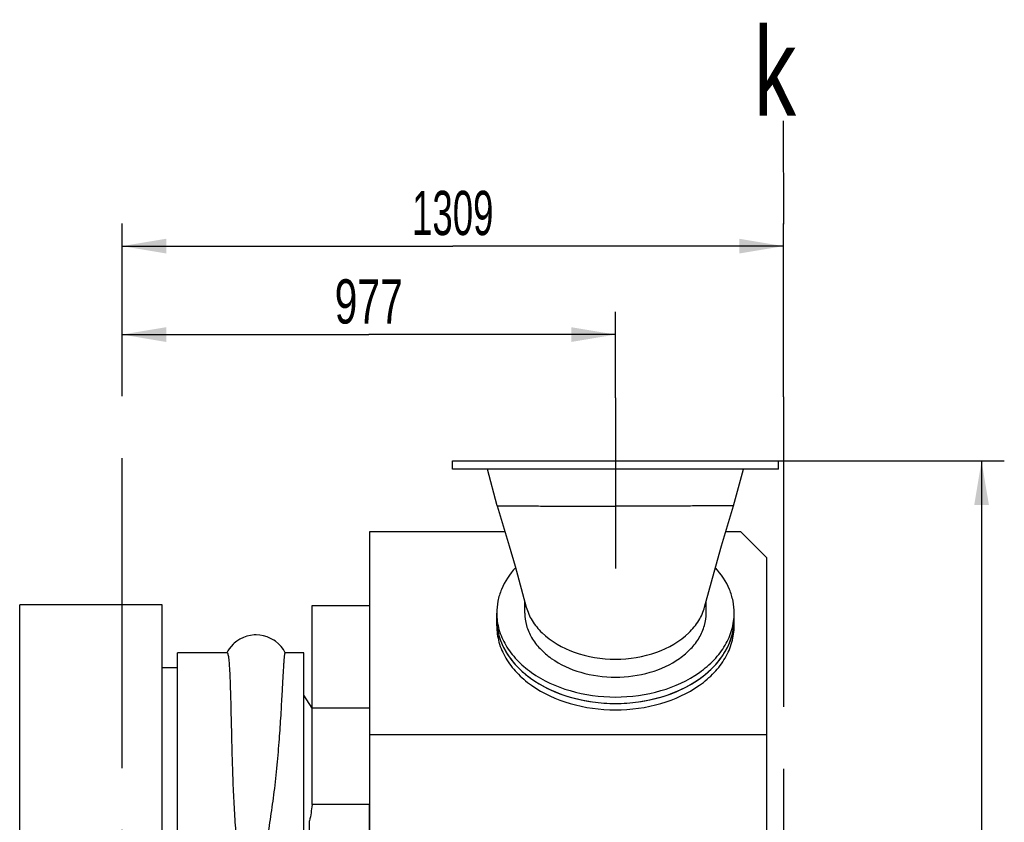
# Model space of a CAD drawing. Header units: millimetres. Extents: x 0 to 1189, y 0 to 841.
# Tile 173 of 175: x 912 to 990, y 554 to 618. Entities that reach past the tile are written whole.
import ezdxf
from ezdxf.enums import TextEntityAlignment as Align

# ---------------------------------------------------------------- set-up
doc = ezdxf.new("R2010")
doc.units = ezdxf.units.MM
doc.header["$LTSCALE"] = 65.395
doc.linetypes.add('CENTER', pattern=[0.6, 0.375, -0.075, 0.075, -0.075])
doc.layers.get('0').update_dxf_attribs({"linetype": 'CONTINUOUS'})
for name, color, linetype in [('25007_060000_TLKGS_KGS_V_ABL1244', 7, 'CONTINUOUS'), ('25007_062000_TLKGS_KGS_TL_V_ABL1295', 7, 'CONTINUOUS'), ('25007_721800_04_SIMPLE_X_PBL1406', 7, 'CONTINUOUS'), ('25007_725500_28_SIMPLE1_T1_X_PBL1352', 7, 'CONTINUOUS'), ('25007_725500_28_SIMPLE1_T2_X_PBL1411', 7, 'CONTINUOUS'), ('25007_725500_28_SIMPLE1_T3_X_PBL1426', 7, 'CONTINUOUS'), ('25007_725500_28_SIMPLE1_X#AF0_ABL1351', 7, 'CONTINUOUS'), ('25067_000000_IMO-2_SKL_PBL1327', 7, 'CONTINUOUS'), ('25067_000000_TLKGS_MARKETING_ABL1229', 7, 'CONTINUOUS'), ('25067_000000_TRENNSTELLEN_TLKGS_PBL1427', 7, 'CONTINUOUS'), ('25067_030000_TLKGS_V_ABL1230', 7, 'CONTINUOUS'), ('25067_700000_TLKGS_V_ABL1390', 7, 'CONTINUOUS'), ('25067_727000_27_SIMPLE1_A_ABL1391', 7, 'CONTINUOUS'), ('25067_727000_27_SIMPLE1_T1_A_PBL1392', 7, 'CONTINUOUS'), ('25067_727200_01_SIMPLE1_T1_X_PBL1410', 7, 'CONTINUOUS'), ('25067_727200_01_SIMPLE1_X_ABL1409', 7, 'CONTINUOUS'), ('links_5_VBL1178', 7, 'CONTINUOUS')]:
    doc.layers.add(name, color=color, linetype=linetype)
doc.styles.get("Standard").update_dxf_attribs({"font": 'txt', "width": 0.6})
doc.dimstyles.new('DIMSTYLE_2', dxfattribs={"dimtxt": 3.5, "dimasz": 3.5, "dimexe": 1.8, "dimexo": 0, "dimgap": 0.875, "dimtad": 1, "dimdec": 0, "dimlfac": 25, "dimdsep": 46, "dimtxsty": 'Standard', "dimblk": '_FILLED', "dimblk1": '_FILLED', "dimblk2": '_FILLED', "dimcen": 0.09, "dimadec": 0, "dimazin": 0, "dimtp": 2, "dimtm": 2, "dimtfac": 1, "dimtdec": 0, "dimtofl": 0, "dimtmove": 0, "dimatfit": 3, "dimldrblk": '_FILLED', "dimfxl": 1, "dimtolj": 1, "dimarcsym": 0})
doc.dimstyles.new('DIMSTYLE_3', dxfattribs={"dimtxt": 3.5, "dimasz": 3.5, "dimexe": 1.8, "dimexo": 0, "dimgap": 0.875, "dimtad": 1, "dimdec": 0, "dimlfac": 25, "dimdsep": 46, "dimtxsty": 'Standard', "dimblk": '_FILLED', "dimblk1": '_FILLED', "dimblk2": '_FILLED', "dimcen": 0.09, "dimadec": 0, "dimazin": 0, "dimtp": 0.8, "dimtm": 0.8, "dimtfac": 1, "dimtdec": 0, "dimtofl": 0, "dimtmove": 0, "dimatfit": 3, "dimldrblk": '_FILLED', "dimfxl": 1, "dimtolj": 1, "dimarcsym": 0})
doc.dimstyles.new('DIMSTYLE_4', dxfattribs={"dimtxt": 3.5, "dimasz": 3.5, "dimexe": 1.8, "dimexo": 0, "dimgap": 0.875, "dimtad": 1, "dimlfac": 25, "dimdsep": 46, "dimtxsty": 'Standard', "dimblk": '_FILLED', "dimblk1": '_FILLED', "dimblk2": '_FILLED', "dimcen": 0.09, "dimadec": 0, "dimazin": 0, "dimtp": 1.2, "dimtm": 1.2, "dimtfac": 1, "dimtofl": 0, "dimtmove": 0, "dimatfit": 3, "dimldrblk": '_FILLED', "dimfxl": 1, "dimtolj": 1, "dimarcsym": 0})

# ---------------------------------------------------------------- blocks, each defined once
blk = doc.blocks.new('_FILLED')
at = {"color": 0, "linetype": 'ByBlock'}
blk.add_solid([(0, 0), (-1, 0.167), (-1, -0.167)], dxfattribs=at)
blk = doc.blocks.new('*D9')
at = {"color": 2, "linetype": 'Continuous'}
for p, q in [((959.06, 587.776), (959.06, 594.576)), ((920, 592.776), (939.53, 592.776)), ((959.06, 592.776), (939.53, 592.776))]:
    blk.add_line(p, q, dxfattribs=at)
at = {"color": 2, "linetype": 'Continuous', "xscale": 3.5, "yscale": 3.5, "zscale": 3.5, "rotation": 180}
blk.add_blockref('_FILLED', (920, 592.776), dxfattribs=at)
at = {"color": 2, "linetype": 'Continuous', "xscale": 3.5, "yscale": 3.5, "zscale": 3.5}
blk.add_blockref('_FILLED', (959.06, 592.776), dxfattribs=at)
at = {"color": 2, "linetype": 'Continuous', "width": 0.690476}
blk.add_text('977', height=3.5, dxfattribs=at).set_placement((939.53, 593.651), align=Align.CENTER)
blk = doc.blocks.new('*D12')
at = {"color": 2, "linetype": 'Continuous'}
for p, q in [((971.96, 582.776), (989.84, 582.776)), ((988.04, 582.776), (988.04, 506.188)), ((988.04, 429.6), (988.04, 506.188)), ((958, 429.6), (989.84, 429.6))]:
    blk.add_line(p, q, dxfattribs=at)
at = {"color": 2, "linetype": 'Continuous', "xscale": 3.5, "yscale": 3.5, "zscale": 3.5}
for p, rotation in [((988.04, 582.776), 90), ((988.04, 429.6), 270)]:
    blk.add_blockref('_FILLED', p, dxfattribs=dict(at, rotation=rotation))
at = {"color": 2, "linetype": 'Continuous', "width": 0.672619}
blk.add_text('3829', height=3.5, rotation=90, dxfattribs=at).set_placement((987.165, 506.188), align=Align.CENTER)
blk = doc.blocks.new('*D25')
at = {"color": 2, "linetype": 'Continuous'}
for p, q in [((920, 592.776), (920, 601.576)), ((972.36, 587.84), (972.36, 601.576)), ((920, 599.776), (946.18, 599.776)), ((972.36, 599.776), (946.18, 599.776))]:
    blk.add_line(p, q, dxfattribs=at)
at = {"color": 2, "linetype": 'Continuous', "xscale": 3.5, "yscale": 3.5, "zscale": 3.5, "rotation": 180}
blk.add_blockref('_FILLED', (920, 599.776), dxfattribs=at)
at = {"color": 2, "linetype": 'Continuous', "xscale": 3.5, "yscale": 3.5, "zscale": 3.5}
blk.add_blockref('_FILLED', (972.36, 599.776), dxfattribs=at)
at = {"color": 2, "linetype": 'Continuous', "width": 0.619048}
blk.add_text('1309', height=3.5, dxfattribs=at).set_placement((946.18, 600.651), align=Align.CENTER)
blk = doc.blocks.new('25067_727000_27_SIMPLE1_T1_A_PBL1392', base_point=(953.04, 552.663))
at = {"layer": '25067_727000_27_SIMPLE1_T1_A_PBL1392', "color": 7, "linetype": 'Continuous'}
for p, q in [((939.62, 545.718), (939.62, 577.186)), ((939.62, 577.186), (950.316, 577.186)), ((967.804, 577.186), (968.96, 577.186)), ((971.04, 575.106), (968.96, 577.186)), ((971.04, 532.2), (971.04, 575.106)), ((935.04, 563.206), (935.04, 571.324)), ((935.04, 571.324), (939.62, 571.324)), ((939.62, 561.136), (971.04, 561.136)), ((940.337, 544.791), (971.04, 544.791)), ((948.779, 533.864), (971.04, 533.864)), ((950.064, 532.2), (971.04, 532.2)), ((963.54, 528.409), (963.54, 532.2)), ((963.622, 532.2), (963.622, 528.356)), ((951.671, 530.121), (963.54, 530.121)), ((951.86, 528.725), (960.049, 528.725)), ((962.865, 528.725), (963.54, 528.725)), ((951.86, 528.14), (956.574, 528.14))]:
    blk.add_line(p, q, dxfattribs=at)
blk = doc.blocks.new('25067_727000_27_SIMPLE1_A_ABL1391', base_point=(953.0404, 552.6631))
at = {"layer": '25067_727000_27_SIMPLE1_T1_A_PBL1392'}
blk.add_blockref('25067_727000_27_SIMPLE1_T1_A_PBL1392', (953.0404, 552.6631), dxfattribs=at)
blk = doc.blocks.new('25067_727200_01_SIMPLE1_T1_X_PBL1410', base_point=(953.932, 527.618))
at = {"layer": '25067_727200_01_SIMPLE1_T1_X_PBL1410', "color": 7, "linetype": 'Continuous'}
blk.add_line((951.86, 527.618), (956.004, 527.618), dxfattribs=at)
blk = doc.blocks.new('25067_727200_01_SIMPLE1_X_ABL1409', base_point=(953.932, 527.618))
at = {"layer": '25067_727200_01_SIMPLE1_T1_X_PBL1410'}
blk.add_blockref('25067_727200_01_SIMPLE1_T1_X_PBL1410', (953.932, 527.618), dxfattribs=at)
blk = doc.blocks.new('25067_700000_TLKGS_V_ABL1390', base_point=(953.04, 552.402))
at = {"layer": '25067_727000_27_SIMPLE1_A_ABL1391'}
blk.add_blockref('25067_727000_27_SIMPLE1_A_ABL1391', (953.04, 552.663), dxfattribs=at)
at = {"layer": '25067_727200_01_SIMPLE1_X_ABL1409'}
blk.add_blockref('25067_727200_01_SIMPLE1_X_ABL1409', (953.932, 527.618), dxfattribs=at)
blk = doc.blocks.new('25067_030000_TLKGS_V_ABL1230', base_point=(931.866, 519.393))
at = {"layer": '25067_700000_TLKGS_V_ABL1390'}
blk.add_blockref('25067_700000_TLKGS_V_ABL1390', (953.04, 552.402), dxfattribs=at)
blk = doc.blocks.new('25007_725500_28_SIMPLE1_T1_X_PBL1352', base_point=(925.76, 556.6))
at = {"layer": '25007_725500_28_SIMPLE1_T1_X_PBL1352', "color": 7, "linetype": 'Continuous'}
for p, q in [((911.9, 541.8), (911.9, 571.4)), ((923.18, 571.4), (911.9, 571.4)), ((923.18, 548.298), (923.18, 571.4)), ((924.38, 549.243), (924.38, 567.6)), ((928.317, 567.6), (924.38, 567.6)), ((932.92, 567.6), (932.921, 567.6)), ((934.38, 567.6), (932.921, 567.6)), ((934.38, 549.243), (934.38, 567.6)), ((924.38, 566.4), (923.18, 566.4)), ((935.044, 563.2), (934.38, 564.24)), ((935.044, 555.576), (935.044, 563.2)), ((939.62, 563.2), (935.044, 563.2)), ((939.602, 555.576), (935.044, 555.576)), ((939.602, 547.56), (939.602, 555.576)), ((934.844, 549.243), (934.844, 554.301)), ((934.844, 549.687), (934.561, 549.243)), ((934.8, 549.243), (934.8, 549.618)), ((939.602, 547.56), (938.197, 547.56)), ((915.935, 541.8), (911.9, 541.8))]:
    blk.add_line(p, q, dxfattribs=at)
for points in [[(930.613, 569.007), (930.47, 569.003), (930.175, 568.97), (929.887, 568.904), (929.606, 568.804), (929.336, 568.672), (929.091, 568.516), (928.882, 568.349), (928.79, 568.263), (928.628, 568.09), (928.493, 567.918), (928.382, 567.751), (928.297, 567.6)], [(932.925, 567.6), (932.772, 567.857), (932.59, 568.096), (932.381, 568.313), (932.149, 568.504), (932.025, 568.589), (931.764, 568.737), (931.488, 568.854), (931.201, 568.939), (930.906, 568.99), (930.613, 569.007)]]:
    blk.add_lwpolyline(points, dxfattribs=at)
blk.add_arc((928.317, 567.58), 0.0203, 80.2916, 89.97944, dxfattribs=at)
blk.add_ellipse((940.89, 556.6), major_axis=(0, 6.6), ratio=1, start_param=-3.337903, end_param=-3.335114, dxfattribs=at)
for points, knots in [([(928.32, 567.6), (928.33, 567.598), (928.349, 567.578), (928.38, 567.503), (928.414, 567.341), (928.448, 567.074), (928.48, 566.707), (928.51, 566.243), (928.537, 565.687), (928.561, 565.044), (928.594, 564.032), (928.629, 562.602), (928.671, 560.728), (928.723, 558.697), (928.773, 557.299), (928.808, 556.587)], [0, 0, 0, 0, 0.002556, 0.006937, 0.022305, 0.04678, 0.080256, 0.122458, 0.173007, 0.231431, 0.297179, 0.448085, 0.619985, 0.806327, 1, 1, 1, 1]), ([(932.053, 556.587), (932.144, 557.295), (932.292, 558.688), (932.458, 560.717), (932.565, 562.325), (932.636, 563.514), (932.682, 564.313), (932.722, 565.037), (932.758, 565.681), (932.79, 566.239), (932.819, 566.704), (932.842, 567.031), (932.86, 567.244), (932.872, 567.366), (932.884, 567.461), (932.895, 567.532), (932.905, 567.573), (932.913, 567.597), (932.92, 567.6)], [0, 0, 0, 0, 0.193785, 0.380318, 0.552481, 0.631084, 0.70368, 0.769571, 0.828127, 0.878787, 0.921067, 0.954568, 0.967925, 0.978979, 0.987706, 0.994096, 0.998157, 1, 1, 1, 1]), ([(928.808, 556.587), (928.839, 555.942), (928.907, 554.673), (929.032, 552.821), (929.168, 551.343), (929.315, 550.236), (929.41, 549.714), (929.468, 549.463)], [0, 0, 0, 0, 0.27037, 0.532308, 0.777816, 0.892162, 1, 1, 1, 1]), ([(930.687, 549.421), (930.778, 549.669), (930.936, 550.189), (931.21, 551.296), (931.498, 552.783), (931.794, 554.652), (931.968, 555.935), (932.053, 556.587)], [0, 0, 0, 0, 0.108462, 0.223014, 0.468395, 0.729988, 1, 1, 1, 1])]:
    blk.add_open_spline(points, degree=3, knots=knots, dxfattribs=at)
blk.add_open_spline([(935.044, 555.576), (935.002, 555.148), (934.933, 554.722), (934.844, 554.301)], degree=3, dxfattribs=at)
blk = doc.blocks.new('25007_725500_28_SIMPLE1_T2_X_PBL1411', base_point=(959.06, 566.654))
at = {"layer": '25007_725500_28_SIMPLE1_T2_X_PBL1411', "color": 7, "linetype": 'Continuous'}
for p, q in [((949.66, 569.723), (949.66, 570.232)), ((968.46, 569.723), (968.46, 570.232))]:
    blk.add_line(p, q, dxfattribs=at)
blk.add_arc((959.06, 576.877), 13.292, 268.92371, 271.07629, dxfattribs=at)
for points, knots in [([(949.66, 570.232), (949.66, 569.803), (949.782, 568.925), (950.318, 567.678), (951.178, 566.535), (952.753, 565.165), (955.329, 563.956), (957.623, 563.61), (958.81, 563.587)], [0, 0, 0, 0, 0.103728, 0.211104, 0.32493, 0.446708, 0.712792, 1, 1, 1, 1]), ([(959.31, 563.587), (960.497, 563.61), (962.791, 563.956), (965.367, 565.165), (966.942, 566.535), (967.802, 567.678), (968.338, 568.925), (968.46, 569.803), (968.46, 570.232)], [0, 0, 0, 0, 0.287208, 0.553292, 0.67507, 0.788896, 0.896272, 1, 1, 1, 1]), ([(949.66, 569.723), (949.66, 569.286), (949.787, 568.393), (950.341, 567.126), (951.23, 565.968), (952.855, 564.588), (955.502, 563.391), (957.849, 563.076), (959.06, 563.076)], [0, 0, 0, 0, 0.103456, 0.210669, 0.324498, 0.446432, 0.712951, 1, 1, 1, 1]), ([(959.06, 563.076), (960.271, 563.076), (962.618, 563.391), (965.265, 564.588), (966.89, 565.968), (967.779, 567.126), (968.333, 568.393), (968.46, 569.286), (968.46, 569.723)], [0, 0, 0, 0, 0.287049, 0.553568, 0.675502, 0.789331, 0.896544, 1, 1, 1, 1])]:
    blk.add_open_spline(points, degree=3, knots=knots, dxfattribs=at)
blk = doc.blocks.new('25007_725500_28_SIMPLE1_T3_X_PBL1426', base_point=(939.372, 546.96))
at = {"layer": '25007_725500_28_SIMPLE1_T3_X_PBL1426', "color": 7, "linetype": 'Continuous'}
for p, q in [((939.602, 547.56), (939.62, 547.56)), ((939.124, 546.36), (939.62, 546.36))]:
    blk.add_line(p, q, dxfattribs=at)
blk = doc.blocks.new('25007_725500_28_SIMPLE1_X#AF0_ABL1351', base_point=(953.792, 558.296))
at = {"layer": '25007_725500_28_SIMPLE1_T1_X_PBL1352'}
blk.add_blockref('25007_725500_28_SIMPLE1_T1_X_PBL1352', (925.76, 556.6), dxfattribs=at)
at = {"layer": '25007_725500_28_SIMPLE1_T2_X_PBL1411'}
blk.add_blockref('25007_725500_28_SIMPLE1_T2_X_PBL1411', (959.06, 566.654), dxfattribs=at)
at = {"layer": '25007_725500_28_SIMPLE1_T3_X_PBL1426'}
blk.add_blockref('25007_725500_28_SIMPLE1_T3_X_PBL1426', (939.372, 546.96), dxfattribs=at)
blk = doc.blocks.new('25007_062000_TLKGS_KGS_TL_V_ABL1295', base_point=(935.78, 528.305))
at = {"layer": '25007_725500_28_SIMPLE1_X#AF0_ABL1351'}
blk.add_blockref('25007_725500_28_SIMPLE1_X#AF0_ABL1351', (953.792, 558.296), dxfattribs=at)
blk = doc.blocks.new('25007_060000_TLKGS_KGS_V_ABL1244', base_point=(925.947, 514.166))
at = {"layer": '25007_062000_TLKGS_KGS_TL_V_ABL1295'}
blk.add_blockref('25007_062000_TLKGS_KGS_TL_V_ABL1295', (935.78, 528.305), dxfattribs=at)
blk = doc.blocks.new('25067_000000_TLKGS_MARKETING_ABL1229', base_point=(927.237, 517.643))
at = {"layer": '25007_060000_TLKGS_KGS_V_ABL1244'}
blk.add_blockref('25007_060000_TLKGS_KGS_V_ABL1244', (925.947, 514.166), dxfattribs=at)
at = {"layer": '25067_030000_TLKGS_V_ABL1230'}
blk.add_blockref('25067_030000_TLKGS_V_ABL1230', (931.866, 519.393), dxfattribs=at)
blk = doc.blocks.new('25067_000000_IMO-2_SKL_PBL1327', base_point=(920, 511.688))
at = {"layer": '25067_000000_IMO-2_SKL_PBL1327', "color": 2, "linetype": 'CENTER'}
blk.add_line((920, 480), (920, 592.776), dxfattribs=at)
blk = doc.blocks.new('25007_721800_04_SIMPLE_X_PBL1406', base_point=(959.06, 575.68))
at = {"layer": '25007_721800_04_SIMPLE_X_PBL1406', "color": 2, "linetype": 'CENTER'}
blk.add_line((959.06, 587.776), (959.06, 574.258), dxfattribs=at)
at = {"layer": '25007_721800_04_SIMPLE_X_PBL1406', "color": 7, "linetype": 'Continuous'}
for p, q in [((946.16, 582.136), (946.16, 582.776)), ((946.16, 582.776), (971.96, 582.776)), ((971.96, 582.136), (971.96, 582.776)), ((971.96, 582.136), (946.16, 582.136)), ((949.707, 579.225), (948.927, 582.136)), ((968.413, 579.225), (969.193, 582.136)), ((951.88, 570.741), (951.88, 571.66)), ((966.24, 570.741), (966.24, 571.66)), ((949.66, 570.232), (949.66, 570.741)), ((968.46, 570.232), (968.46, 570.741))]:
    blk.add_line(p, q, dxfattribs=at)
for points in [[(949.707, 579.225), (950.655, 576.051), (951.117, 574.44), (952.003, 571.21)], [(966.117, 571.21), (967.003, 574.44), (967.465, 576.051), (968.413, 579.225)]]:
    blk.add_lwpolyline(points, dxfattribs=at)
for points, knots in [([(949.707, 579.224), (949.708, 579.223), (949.713, 579.225), (949.72, 579.223), (949.735, 579.224), (949.765, 579.223), (949.817, 579.222), (949.895, 579.221), (949.996, 579.22), (950.119, 579.219), (950.263, 579.218), (950.497, 579.217), (950.84, 579.216), (951.31, 579.214), (951.856, 579.213), (952.47, 579.211), (953.148, 579.21), (954.159, 579.209), (955.528, 579.208), (957.259, 579.207), (958.452, 579.207), (959.06, 579.207)], [0, 0, 0, 0, 0.000309, 0.001221, 0.002738, 0.004858, 0.010901, 0.019323, 0.030095, 0.043202, 0.058619, 0.076302, 0.118279, 0.168749, 0.22721, 0.293113, 0.365814, 0.444622, 0.617458, 0.804984, 1, 1, 1, 1]), ([(968.413, 579.224), (968.412, 579.223), (968.407, 579.225), (968.4, 579.223), (968.385, 579.224), (968.355, 579.223), (968.303, 579.222), (968.225, 579.221), (968.124, 579.22), (968.001, 579.219), (967.857, 579.218), (967.623, 579.217), (967.28, 579.216), (966.81, 579.214), (966.264, 579.213), (965.65, 579.211), (964.972, 579.21), (963.961, 579.209), (962.592, 579.208), (960.861, 579.207), (959.668, 579.207), (959.06, 579.207)], [0, 0, 0, 0, 0.000309, 0.001221, 0.002738, 0.004858, 0.010901, 0.019323, 0.030095, 0.043202, 0.058619, 0.076302, 0.118279, 0.168749, 0.22721, 0.293113, 0.365814, 0.444622, 0.617458, 0.804984, 1, 1, 1, 1]), ([(951.141, 574.322), (950.685, 573.817), (950.116, 572.961), (949.725, 571.696), (949.66, 571.057), (949.66, 570.741)], [0, 0, 0, 0, 0.516057, 0.760376, 1, 1, 1, 1]), ([(968.46, 570.741), (968.46, 571.057), (968.395, 571.696), (968.004, 572.961), (967.435, 573.817), (966.979, 574.322)], [0, 0, 0, 0, 0.239624, 0.483943, 1, 1, 1, 1]), ([(949.66, 570.741), (949.66, 570.304), (949.787, 569.411), (950.341, 568.144), (951.23, 566.986), (952.855, 565.606), (955.504, 564.409), (959.06, 563.931), (962.616, 564.409), (965.265, 565.606), (966.89, 566.986), (967.779, 568.144), (968.333, 569.411), (968.46, 570.304), (968.46, 570.741)], [0, 0, 0, 0, 0.051728, 0.105334, 0.162249, 0.223216, 0.356476, 0.5, 0.643524, 0.776784, 0.837751, 0.894666, 0.948272, 1, 1, 1, 1]), ([(951.88, 570.741), (951.88, 570.408), (951.977, 569.725), (952.4, 568.757), (953.079, 567.873), (954.32, 566.819), (956.342, 565.905), (958.135, 565.664), (959.06, 565.664)], [0, 0, 0, 0, 0.103456, 0.210669, 0.324498, 0.446432, 0.712951, 1, 1, 1, 1]), ([(952.003, 571.21), (952.103, 570.836), (952.433, 570.091), (952.949, 569.465), (953.246, 569.176)], [0, 0, 0, 0, 0.482675, 1, 1, 1, 1]), ([(959.06, 565.664), (959.985, 565.664), (961.778, 565.905), (963.8, 566.819), (965.041, 567.873), (965.72, 568.757), (966.143, 569.725), (966.24, 570.408), (966.24, 570.741)], [0, 0, 0, 0, 0.287049, 0.553568, 0.675502, 0.789331, 0.896544, 1, 1, 1, 1]), ([(964.874, 569.176), (965.171, 569.465), (965.687, 570.091), (966.017, 570.836), (966.117, 571.21)], [0, 0, 0, 0, 0.517325, 1, 1, 1, 1]), ([(949.66, 570.232), (949.66, 569.795), (949.787, 568.902), (950.341, 567.635), (951.23, 566.477), (952.855, 565.097), (955.504, 563.9), (959.06, 563.421), (962.616, 563.9), (965.265, 565.097), (966.89, 566.477), (967.779, 567.635), (968.333, 568.902), (968.46, 569.795), (968.46, 570.232)], [0, 0, 0, 0, 0.051728, 0.105334, 0.162249, 0.223216, 0.356476, 0.5, 0.643524, 0.776784, 0.837751, 0.894666, 0.948272, 1, 1, 1, 1]), ([(953.246, 569.176), (953.958, 568.484), (955.847, 567.417), (957.957, 567.086), (959.06, 567.086)], [0, 0, 0, 0, 0.473594, 1, 1, 1, 1]), ([(959.06, 567.086), (960.163, 567.086), (962.273, 567.417), (964.162, 568.484), (964.874, 569.176)], [0, 0, 0, 0, 0.526406, 1, 1, 1, 1])]:
    blk.add_open_spline(points, degree=3, knots=knots, dxfattribs=at)
blk = doc.blocks.new('25067_000000_TRENNSTELLEN_TLKGS_PBL1427', base_point=(972.36, 542.52134))
at = {"layer": '25067_000000_TRENNSTELLEN_TLKGS_PBL1427', "color": 2, "linetype": 'CENTER'}
blk.add_line((972.36, 587.84), (972.36, 497.20268), dxfattribs=at)
blk = doc.blocks.new('LINKS_5_VBL1178', base_point=(923.65, 511.188))
at = {"layer": '25007_721800_04_SIMPLE_X_PBL1406'}
blk.add_blockref('25007_721800_04_SIMPLE_X_PBL1406', (959.06, 575.68), dxfattribs=at)
at = {"layer": '25067_000000_IMO-2_SKL_PBL1327'}
blk.add_blockref('25067_000000_IMO-2_SKL_PBL1327', (920, 511.688), dxfattribs=at)
at = {"layer": '25067_000000_TLKGS_MARKETING_ABL1229'}
blk.add_blockref('25067_000000_TLKGS_MARKETING_ABL1229', (927.237, 517.643), dxfattribs=at)
at = {"layer": '25067_000000_TRENNSTELLEN_TLKGS_PBL1427'}
blk.add_blockref('25067_000000_TRENNSTELLEN_TLKGS_PBL1427', (972.36, 542.521), dxfattribs=at)

msp = doc.modelspace()

# ---------------------------------------------------------------- linework, layer by layer
at = {"color": 7, "linetype": 'Continuous'}
msp.add_line((972.33601, 609.67866), (972.35126, 601.51536), dxfattribs=at)

# ---------------------------------------------------------------- block references
at = {"layer": 'links_5_VBL1178'}
msp.add_blockref('LINKS_5_VBL1178', (923.65, 511.18788), dxfattribs=at)

# ---------------------------------------------------------------- texts
at = {"color": 2, "linetype": 'Continuous', "width": 0.714286}
msp.add_text('k', height=7, dxfattribs=at).set_placement((970.01954, 610.0935))

# ---------------------------------------------------------------- dimensions: what is measured, and where the dimension line sits
at = {"color": 2, "linetype": 'Continuous'}
for base, p1, p2, angle, dimstyle, picture, middle in [((920, 599.77576), (972.36, 587.84), (920, 592.77576), 180, 'DIMSTYLE_4', '*D25', (945.84667, 599.77576)), ((920, 592.7757614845), (959.06, 587.7757614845), (920, 592.7757614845), 180, 'DIMSTYLE_3', '*D9', (939.1966444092, 592.7757614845)), ((988.0404, 582.77576), (958, 429.6), (971.96, 582.77576), 90, 'DIMSTYLE_2', '*D12', (988.0404, 505.85455))]:
    dim = msp.add_linear_dim(base=base, p1=p1, p2=p2, angle=angle, dimstyle=dimstyle, dxfattribs=at)
    dim.commit()
    dim.dimension.update_dxf_attribs({"geometry": picture, "text_midpoint": middle, "dimtype": 160})

doc.saveas('drawing.dxf')
